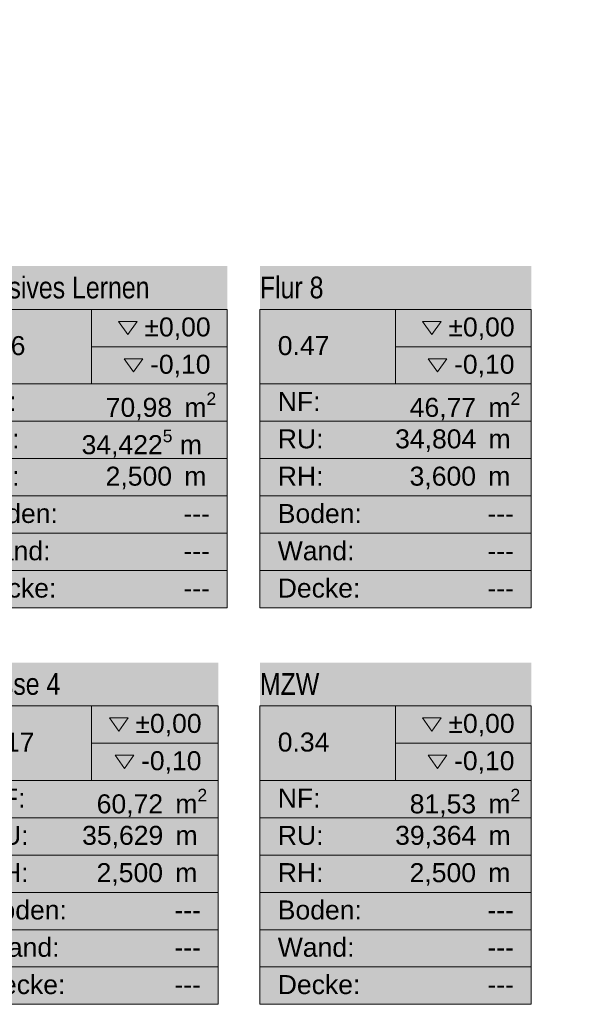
# Model space of a CAD drawing. Header units: metres. Extents: x -89 to 754, y -195 to 69.
# Tile 244 of 256: x 32 to 37, y -6 to 3. Entities that reach past the tile are written whole.
import ezdxf
from ezdxf.enums import TextEntityAlignment as Align

# ---------------------------------------------------------------- set-up
doc = ezdxf.new("R2010")
doc.units = ezdxf.units.M
doc.header["$MEASUREMENT"] = 0
doc.layers.add('80 Raum', color=7, linetype='Continuous')
doc.layers.add('Neubau_80 Raum', color=7, linetype='Continuous')
doc.styles.add('ERSTELLTER_STIL_1', font='arial.ttf')
doc.styles.add('ERSTELLTER_STIL_2', font='ARIALN.TTF')

# ---------------------------------------------------------------- blocks, each defined once
blk = doc.blocks.new('Klasse 4_0.17_23_1', base_point=(32.5014, -4.7907))
at = {"layer": '80 Raum', "linetype": 'Continuous', "lineweight": 0, "true_color": 0x2a303f}
for points in [[(30.259, 7.1743), (32.0427, 7.1743), (32.0427, 7.5181), (30.259, 7.5181)], [(31.3346, -6.3648), (33.6682, -6.3648), (33.6682, -3.2166), (31.3346, -3.2166)]]:
    blk.add_hatch(color=169, dxfattribs=at).paths.add_polyline_path(points)
at = {"layer": '80 Raum', "linetype": 'Continuous', "lineweight": 0, "true_color": 0x000000}
blk.add_hatch(color=18, dxfattribs=at).paths.add_polyline_path([(32.7179, -4.0696), (32.8038, -4.1912), (32.8898, -4.0696)])
at = {"layer": '80 Raum', "color": 7, "linetype": 'Continuous', "lineweight": 9}
for p, q in [((33.6682, -3.6148), (31.3346, -3.6148)), ((31.3346, -3.6148), (31.3346, -6.3648)), ((31.3346, -3.6148), (33.6682, -3.6148)), ((31.3346, -4.3023), (31.3346, -3.6148)), ((32.5014, -3.6148), (32.5014, -4.3023)), ((33.6682, -6.3648), (33.6682, -3.6148)), ((33.6682, -3.6148), (33.6682, -4.3023)), ((32.5014, -3.9585), (33.6682, -3.9585)), ((33.6682, -4.3023), (31.3346, -4.3023)), ((31.3346, -4.3023), (33.6682, -4.3023)), ((31.3346, -4.646), (31.3346, -4.3023)), ((33.6682, -4.3023), (33.6682, -4.646)), ((33.6682, -4.646), (31.3346, -4.646)), ((31.3346, -4.646), (33.6682, -4.646)), ((31.3346, -4.9898), (31.3346, -4.646)), ((33.6682, -4.646), (33.6682, -4.9898)), ((33.6682, -4.9898), (31.3346, -4.9898)), ((31.3346, -4.9898), (33.6682, -4.9898)), ((31.3346, -5.3335), (31.3346, -4.9898)), ((33.6682, -4.9898), (33.6682, -5.3335)), ((33.6682, -5.3335), (31.3346, -5.3335)), ((31.3346, -5.3335), (33.6682, -5.3335)), ((31.3346, -5.6773), (31.3346, -5.3335)), ((33.6682, -5.3335), (33.6682, -5.6773)), ((33.6682, -5.6773), (31.3346, -5.6773)), ((31.3346, -5.6773), (33.6682, -5.6773)), ((31.3346, -6.021), (31.3346, -5.6773)), ((33.6682, -5.6773), (33.6682, -6.021)), ((33.6682, -6.021), (31.3346, -6.021)), ((31.3346, -6.021), (33.6682, -6.021)), ((31.3346, -6.3648), (31.3346, -6.021)), ((33.6682, -6.021), (33.6682, -6.3648)), ((31.3346, -6.3648), (33.6682, -6.3648)), ((33.6682, -6.3648), (31.3346, -6.3648))]:
    blk.add_line(p, q, dxfattribs=at)
at = {"layer": '80 Raum', "color": 7, "linetype": 'Continuous', "lineweight": 9, "flags": 128}
blk.add_lwpolyline([(30.259, 7.1743), (32.0427, 7.1743), (32.0427, 7.5181), (30.259, 7.5181)], close=True, dxfattribs=at)
at = {"layer": '80 Raum', "color": 7, "linetype": 'Continuous', "lineweight": 13, "flags": 128}
for points in [[(32.6661, -3.7259), (32.752, -3.8474), (32.838, -3.7259)], [(32.7179, -4.0696), (32.8038, -4.1912), (32.8898, -4.0696)]]:
    blk.add_lwpolyline(points, close=True, dxfattribs=at)
at = {"layer": '80 Raum', "color": 7, "lineweight": 9, "char_height": 0.175, "attachment_point": 1, "style": 'ERSTELLTER_STIL_1'}
for s, insert in [('\\A1;{\\pql;\\pt0,0.05;\\fArial|b0|i0|c0|p0;\\W1.000000;±0,00\\fArial|b0|i0|c0|p0;\\W1.000000;\\A1{\\H.66x;\\S^  ;}\\fArial|b0|i0|c0|p0;\\W1.000000;\\fArial|b0|i0|c0|p0;\\W1.000000;\\A1{\\H.66x;\\S^  ;}}', (32.9047, -3.6892)), ('\\A1;{\\pql;\\pt0,0.05;\\fArial|b0|i0|c0|p0;\\W1.000000;-0,10\\fArial|b0|i0|c0|p0;\\W1.000000;\\A1{\\H.66x;\\S^  ;}\\fArial|b0|i0|c0|p0;\\W1.000000;\\fArial|b0|i0|c0|p0;\\W1.000000;\\A1{\\H.66x;\\S^  ;}}', (32.9564, -4.0329)), ('\\A1;{\\pql;\\pt0,0.05;\\fArial|b0|i0|c0|p0;\\W1.000000;60,72\\fArial|b0|i0|c0|p0;\\W1.000000;\\A1{\\H.66x;\\S^  ;}\\fArial|b0|i0|c0|p0;\\W1.000000; m\\fArial|b0|i0|c0|p0;\\W1.000000;\\A1{\\H.66x;\\S2^  ;}}', (32.5482, -4.3792)), ('\\A1;{\\pql;\\pt0,0.05;\\fArial|b0|i0|c0|p0;\\W1.000000;35,629\\fArial|b0|i0|c0|p0;\\W1.000000;\\A1{\\H.66x;\\S^  ;}\\fArial|b0|i0|c0|p0;\\W1.000000; m\\fArial|b0|i0|c0|p0;\\W1.000000;\\A1{\\H.66x;\\S^  ;}}', (32.4138, -4.7204)), ('\\A1;{\\pql;\\pt0,0.05;\\fArial|b0|i0|c0|p0;\\W1.000000;2,500\\fArial|b0|i0|c0|p0;\\W1.000000;\\A1{\\H.66x;\\S^  ;}\\fArial|b0|i0|c0|p0;\\W1.000000; m\\fArial|b0|i0|c0|p0;\\W1.000000;\\A1{\\H.66x;\\S^  ;}}', (32.5473, -5.0642))]:
    blk.add_mtext(s, dxfattribs=dict(at, insert=insert))
at = {"layer": '80 Raum', "color": 7, "lineweight": 9, "style": 'ERSTELLTER_STIL_1'}
blk.add_attdef('stApartmentId', text='', height=0.175, dxfattribs=at).set_placement((31.1508, 7.3547), align=Align.MIDDLE_CENTER)
at = {"layer": '80 Raum', "color": 7, "lineweight": 9}
for tag, height, style, p in [('DUMMY_850', 0.2, 'ERSTELLTER_STIL_2', (33.5035, -3.251)), ('ROOM_NAME', 0.2, 'ERSTELLTER_STIL_2', (31.3346, -3.3129)), ('ROOM_NUMBER', 0.175, 'ERSTELLTER_STIL_1', (31.4993, -3.861)), ('measuredNetAreaCode', 0.175, 'ERSTELLTER_STIL_1', (31.4993, -4.3767)), ('perimeterCode', 0.175, 'ERSTELLTER_STIL_1', (31.4993, -4.7204)), ('ceilingHeightCode', 0.175, 'ERSTELLTER_STIL_1', (31.4993, -5.0642)), ('measuredAreaCode', 0.175, 'ERSTELLTER_STIL_1', (31.4993, -5.4079)), ('DUMMY_851_0', 0.175, 'ERSTELLTER_STIL_1', (33.2637, -5.4079)), ('DUMMY_852', 0.175, 'ERSTELLTER_STIL_1', (31.4993, -5.7517)), ('DUMMY_851_1', 0.175, 'ERSTELLTER_STIL_1', (33.2637, -5.7517)), ('DUMMY_853', 0.175, 'ERSTELLTER_STIL_1', (31.4993, -6.0954)), ('DUMMY_851_2', 0.175, 'ERSTELLTER_STIL_1', (33.2637, -6.0954))]:
    blk.add_attdef(tag, text='', height=height, dxfattribs=dict(at, style=style)).set_placement(p, align=Align.TOP_LEFT)
blk = doc.blocks.new('MZW_0.34_27_1', base_point=(35.3014, -4.7907))
at = {"layer": '80 Raum', "linetype": 'Continuous', "lineweight": 0, "true_color": 0x2a303f}
blk.add_hatch(color=169, dxfattribs=at).paths.add_polyline_path([(34.0514, -6.3648), (36.5514, -6.3648), (36.5514, -3.2166), (34.0514, -3.2166)])
at = {"layer": '80 Raum', "linetype": 'Continuous', "lineweight": 0, "true_color": 0x000000}
blk.add_hatch(color=18, dxfattribs=at).paths.add_polyline_path([(35.6011, -4.0696), (35.687, -4.1912), (35.773, -4.0696)])
at = {"layer": '80 Raum', "color": 7, "linetype": 'Continuous', "lineweight": 9}
for p, q in [((36.5514, -3.6148), (34.0514, -3.6148)), ((34.0514, -3.6148), (34.0514, -6.3648)), ((34.0514, -3.6148), (36.5514, -3.6148)), ((34.0514, -4.3023), (34.0514, -3.6148)), ((35.3014, -3.6148), (35.3014, -4.3023)), ((36.5514, -6.3648), (36.5514, -3.6148)), ((36.5514, -3.6148), (36.5514, -4.3023)), ((35.3014, -3.9585), (36.5514, -3.9585)), ((36.5514, -4.3023), (34.0514, -4.3023)), ((34.0514, -4.3023), (36.5514, -4.3023)), ((34.0514, -4.646), (34.0514, -4.3023)), ((36.5514, -4.3023), (36.5514, -4.646)), ((36.5514, -4.646), (34.0514, -4.646)), ((34.0514, -4.646), (36.5514, -4.646)), ((34.0514, -4.9898), (34.0514, -4.646)), ((36.5514, -4.646), (36.5514, -4.9898)), ((36.5514, -4.9898), (34.0514, -4.9898)), ((34.0514, -4.9898), (36.5514, -4.9898)), ((34.0514, -5.3335), (34.0514, -4.9898)), ((36.5514, -4.9898), (36.5514, -5.3335)), ((36.5514, -5.3335), (34.0514, -5.3335)), ((34.0514, -5.3335), (36.5514, -5.3335)), ((34.0514, -5.6773), (34.0514, -5.3335)), ((36.5514, -5.3335), (36.5514, -5.6773)), ((36.5514, -5.6773), (34.0514, -5.6773)), ((34.0514, -5.6773), (36.5514, -5.6773)), ((34.0514, -6.021), (34.0514, -5.6773)), ((36.5514, -5.6773), (36.5514, -6.021)), ((36.5514, -6.021), (34.0514, -6.021)), ((34.0514, -6.021), (36.5514, -6.021)), ((34.0514, -6.3648), (34.0514, -6.021)), ((36.5514, -6.021), (36.5514, -6.3648)), ((34.0514, -6.3648), (36.5514, -6.3648)), ((36.5514, -6.3648), (34.0514, -6.3648))]:
    blk.add_line(p, q, dxfattribs=at)
at = {"layer": '80 Raum', "color": 7, "linetype": 'Continuous', "lineweight": 13, "flags": 128}
for points in [[(35.5493, -3.7259), (35.6352, -3.8474), (35.7212, -3.7259)], [(35.6011, -4.0696), (35.687, -4.1912), (35.773, -4.0696)]]:
    blk.add_lwpolyline(points, close=True, dxfattribs=at)
at = {"layer": '80 Raum', "color": 7, "lineweight": 9, "char_height": 0.175, "attachment_point": 1, "style": 'ERSTELLTER_STIL_1'}
for s, insert in [('\\A1;{\\pql;\\pt0,0.05;\\fArial|b0|i0|c0|p0;\\W1.000000;±0,00\\fArial|b0|i0|c0|p0;\\W1.000000;\\A1{\\H.66x;\\S^  ;}\\fArial|b0|i0|c0|p0;\\W1.000000;\\fArial|b0|i0|c0|p0;\\W1.000000;\\A1{\\H.66x;\\S^  ;}}', (35.7879, -3.6892)), ('\\A1;{\\pql;\\pt0,0.05;\\fArial|b0|i0|c0|p0;\\W1.000000;-0,10\\fArial|b0|i0|c0|p0;\\W1.000000;\\A1{\\H.66x;\\S^  ;}\\fArial|b0|i0|c0|p0;\\W1.000000;\\fArial|b0|i0|c0|p0;\\W1.000000;\\A1{\\H.66x;\\S^  ;}}', (35.8396, -4.0329)), ('\\A1;{\\pql;\\pt0,0.05;\\fArial|b0|i0|c0|p0;\\W1.000000;81,53\\fArial|b0|i0|c0|p0;\\W1.000000;\\A1{\\H.66x;\\S^  ;}\\fArial|b0|i0|c0|p0;\\W1.000000; m\\fArial|b0|i0|c0|p0;\\W1.000000;\\A1{\\H.66x;\\S2^  ;}}', (35.4314, -4.3792)), ('\\A1;{\\pql;\\pt0,0.05;\\fArial|b0|i0|c0|p0;\\W1.000000;39,364\\fArial|b0|i0|c0|p0;\\W1.000000;\\A1{\\H.66x;\\S^  ;}\\fArial|b0|i0|c0|p0;\\W1.000000; m\\fArial|b0|i0|c0|p0;\\W1.000000;\\A1{\\H.66x;\\S^  ;}}', (35.297, -4.7204)), ('\\A1;{\\pql;\\pt0,0.05;\\fArial|b0|i0|c0|p0;\\W1.000000;2,500\\fArial|b0|i0|c0|p0;\\W1.000000;\\A1{\\H.66x;\\S^  ;}\\fArial|b0|i0|c0|p0;\\W1.000000; m\\fArial|b0|i0|c0|p0;\\W1.000000;\\A1{\\H.66x;\\S^  ;}}', (35.4305, -5.0642))]:
    blk.add_mtext(s, dxfattribs=dict(at, insert=insert))
at = {"layer": '80 Raum', "color": 7, "lineweight": 9, "style": 'ERSTELLTER_STIL_1'}
blk.add_attdef('stApartmentId', text='', height=0.175, dxfattribs=at).set_placement((33.6128, 17.7258), align=Align.MIDDLE_CENTER)
at = {"layer": '80 Raum', "color": 7, "lineweight": 9}
for tag, height, style, p in [('DUMMY_850', 0.2, 'ERSTELLTER_STIL_2', (36.3867, -3.251)), ('ROOM_NAME', 0.2, 'ERSTELLTER_STIL_2', (34.0514, -3.3136)), ('ROOM_NUMBER', 0.175, 'ERSTELLTER_STIL_1', (34.2161, -3.861)), ('measuredNetAreaCode', 0.175, 'ERSTELLTER_STIL_1', (34.2161, -4.3767)), ('perimeterCode', 0.175, 'ERSTELLTER_STIL_1', (34.2161, -4.7204)), ('ceilingHeightCode', 0.175, 'ERSTELLTER_STIL_1', (34.2161, -5.0642)), ('measuredAreaCode', 0.175, 'ERSTELLTER_STIL_1', (34.2161, -5.4079)), ('DUMMY_851_0', 0.175, 'ERSTELLTER_STIL_1', (36.1469, -5.4079)), ('DUMMY_852', 0.175, 'ERSTELLTER_STIL_1', (34.2161, -5.7517)), ('DUMMY_851_1', 0.175, 'ERSTELLTER_STIL_1', (36.1469, -5.7517)), ('DUMMY_853', 0.175, 'ERSTELLTER_STIL_1', (34.2161, -6.0954)), ('DUMMY_851_2', 0.175, 'ERSTELLTER_STIL_1', (36.1469, -6.0954))]:
    blk.add_attdef(tag, text='', height=height, dxfattribs=dict(at, style=style)).set_placement(p, align=Align.TOP_LEFT)
blk = doc.blocks.new('Inklusives Lernen_0.46_45_1', base_point=(32.5014, -1.1375))
at = {"layer": 'Neubau_80 Raum', "linetype": 'Continuous', "lineweight": 0, "true_color": 0x2a201c}
blk.add_hatch(color=250, dxfattribs=at).paths.add_polyline_path([(31.2514, -2.7115), (33.7514, -2.7115), (33.7514, 0.4366), (31.2514, 0.4366)])
at = {"layer": 'Neubau_80 Raum', "linetype": 'Continuous', "lineweight": 0, "true_color": 0x000000}
blk.add_hatch(color=18, dxfattribs=at).paths.add_polyline_path([(32.8011, -0.4164), (32.887, -0.5379), (32.973, -0.4164)])
at = {"layer": 'Neubau_80 Raum', "color": 7, "linetype": 'Continuous', "lineweight": 9}
for p, q in [((33.7514, 0.0385), (31.2514, 0.0385)), ((31.2514, 0.0385), (31.2514, -2.7115)), ((31.2514, 0.0385), (33.7514, 0.0385)), ((31.2514, -0.649), (31.2514, 0.0385)), ((32.5014, 0.0385), (32.5014, -0.649)), ((33.7514, -2.7115), (33.7514, 0.0385)), ((33.7514, 0.0385), (33.7514, -0.649)), ((32.5014, -0.3053), (33.7514, -0.3053)), ((33.7514, -0.649), (31.2514, -0.649)), ((31.2514, -0.649), (33.7514, -0.649)), ((31.2514, -0.9928), (31.2514, -0.649)), ((33.7514, -0.649), (33.7514, -0.9928)), ((33.7514, -0.9928), (31.2514, -0.9928)), ((31.2514, -0.9928), (33.7514, -0.9928)), ((31.2514, -1.3365), (31.2514, -0.9928)), ((33.7514, -0.9928), (33.7514, -1.3365)), ((33.7514, -1.3365), (31.2514, -1.3365)), ((31.2514, -1.3365), (33.7514, -1.3365)), ((31.2514, -1.6803), (31.2514, -1.3365)), ((33.7514, -1.3365), (33.7514, -1.6803)), ((33.7514, -1.6803), (31.2514, -1.6803)), ((31.2514, -1.6803), (33.7514, -1.6803)), ((31.2514, -2.024), (31.2514, -1.6803)), ((33.7514, -1.6803), (33.7514, -2.024)), ((33.7514, -2.024), (31.2514, -2.024)), ((31.2514, -2.024), (33.7514, -2.024)), ((31.2514, -2.3678), (31.2514, -2.024)), ((33.7514, -2.024), (33.7514, -2.3678)), ((33.7514, -2.3678), (31.2514, -2.3678)), ((31.2514, -2.3678), (33.7514, -2.3678)), ((31.2514, -2.7115), (31.2514, -2.3678)), ((33.7514, -2.3678), (33.7514, -2.7115)), ((31.2514, -2.7115), (33.7514, -2.7115)), ((33.7514, -2.7115), (31.2514, -2.7115))]:
    blk.add_line(p, q, dxfattribs=at)
at = {"layer": 'Neubau_80 Raum', "color": 7, "linetype": 'Continuous', "lineweight": 13, "flags": 128}
for points in [[(32.7493, -0.0726), (32.8352, -0.1942), (32.9212, -0.0726)], [(32.8011, -0.4164), (32.887, -0.5379), (32.973, -0.4164)]]:
    blk.add_lwpolyline(points, close=True, dxfattribs=at)
at = {"layer": 'Neubau_80 Raum', "color": 7, "lineweight": 9, "char_height": 0.175, "attachment_point": 1, "style": 'ERSTELLTER_STIL_1'}
for s, insert in [('\\A1;{\\pql;\\pt0,0.05;\\fArial|b0|i0|c0|p0;\\W1.000000;±0,00\\fArial|b0|i0|c0|p0;\\W1.000000;\\A1{\\H.66x;\\S^  ;}\\fArial|b0|i0|c0|p0;\\W1.000000;\\fArial|b0|i0|c0|p0;\\W1.000000;\\A1{\\H.66x;\\S^  ;}}', (32.9879, -0.0359)), ('\\A1;{\\pql;\\pt0,0.05;\\fArial|b0|i0|c0|p0;\\W1.000000;-0,10\\fArial|b0|i0|c0|p0;\\W1.000000;\\A1{\\H.66x;\\S^  ;}\\fArial|b0|i0|c0|p0;\\W1.000000;\\fArial|b0|i0|c0|p0;\\W1.000000;\\A1{\\H.66x;\\S^  ;}}', (33.0396, -0.3797)), ('\\A1;{\\pql;\\pt0,0.05;\\fArial|b0|i0|c0|p0;\\W1.000000;70,98\\fArial|b0|i0|c0|p0;\\W1.000000;\\A1{\\H.66x;\\S^  ;}\\fArial|b0|i0|c0|p0;\\W1.000000; m\\fArial|b0|i0|c0|p0;\\W1.000000;\\A1{\\H.66x;\\S2^  ;}}', (32.6314, -0.7259)), ('\\A1;{\\pql;\\pt0,0.05;\\fArial|b0|i0|c0|p0;\\W1.000000;34,422\\fArial|b0|i0|c0|p0;\\W1.000000;\\A1{\\H.66x;\\S5^  ;}\\fArial|b0|i0|c0|p0;\\W1.000000; m\\fArial|b0|i0|c0|p0;\\W1.000000;\\A1{\\H.66x;\\S^  ;}}', (32.4089, -1.0697)), ('\\A1;{\\pql;\\pt0,0.05;\\fArial|b0|i0|c0|p0;\\W1.000000;2,500\\fArial|b0|i0|c0|p0;\\W1.000000;\\A1{\\H.66x;\\S^  ;}\\fArial|b0|i0|c0|p0;\\W1.000000; m\\fArial|b0|i0|c0|p0;\\W1.000000;\\A1{\\H.66x;\\S^  ;}}', (32.6305, -1.4109))]:
    blk.add_mtext(s, dxfattribs=dict(at, insert=insert))
at = {"layer": 'Neubau_80 Raum', "color": 7, "lineweight": 9}
for tag, height, style, p in [('DUMMY_850', 0.2, 'ERSTELLTER_STIL_2', (33.5867, 0.4022)), ('ROOM_NAME', 0.2, 'ERSTELLTER_STIL_2', (31.2514, 0.3397)), ('ROOM_NUMBER', 0.175, 'ERSTELLTER_STIL_1', (31.4161, -0.2078)), ('measuredNetAreaCode', 0.175, 'ERSTELLTER_STIL_1', (31.4161, -0.7234)), ('perimeterCode', 0.175, 'ERSTELLTER_STIL_1', (31.4161, -1.0672)), ('ceilingHeightCode', 0.175, 'ERSTELLTER_STIL_1', (31.4161, -1.4109)), ('measuredAreaCode', 0.175, 'ERSTELLTER_STIL_1', (31.4161, -1.7547)), ('DUMMY_851_0', 0.175, 'ERSTELLTER_STIL_1', (33.3469, -1.7547)), ('DUMMY_852', 0.175, 'ERSTELLTER_STIL_1', (31.4161, -2.0984)), ('DUMMY_851_1', 0.175, 'ERSTELLTER_STIL_1', (33.3469, -2.0984)), ('DUMMY_853', 0.175, 'ERSTELLTER_STIL_1', (31.4161, -2.4422)), ('DUMMY_851_2', 0.175, 'ERSTELLTER_STIL_1', (33.3469, -2.4422))]:
    blk.add_attdef(tag, text='', height=height, dxfattribs=dict(at, style=style)).set_placement(p, align=Align.TOP_LEFT)
blk = doc.blocks.new('Flur 8_0.47_50_1', base_point=(35.3014, -1.1375))
at = {"layer": 'Neubau_80 Raum', "linetype": 'Continuous', "lineweight": 0, "true_color": 0x2a201c}
blk.add_hatch(color=250, dxfattribs=at).paths.add_polyline_path([(34.0514, -2.7115), (36.5514, -2.7115), (36.5514, 0.4366), (34.0514, 0.4366)])
at = {"layer": 'Neubau_80 Raum', "linetype": 'Continuous', "lineweight": 0, "true_color": 0x000000}
blk.add_hatch(color=18, dxfattribs=at).paths.add_polyline_path([(35.6011, -0.4164), (35.687, -0.5379), (35.773, -0.4164)])
at = {"layer": 'Neubau_80 Raum', "color": 7, "linetype": 'Continuous', "lineweight": 9}
for p, q in [((36.5514, 0.0385), (34.0514, 0.0385)), ((34.0514, 0.0385), (34.0514, -2.7115)), ((34.0514, 0.0385), (36.5514, 0.0385)), ((34.0514, -0.649), (34.0514, 0.0385)), ((35.3014, 0.0385), (35.3014, -0.649)), ((36.5514, -2.7115), (36.5514, 0.0385)), ((36.5514, 0.0385), (36.5514, -0.649)), ((35.3014, -0.3053), (36.5514, -0.3053)), ((36.5514, -0.649), (34.0514, -0.649)), ((34.0514, -0.649), (36.5514, -0.649)), ((34.0514, -0.9928), (34.0514, -0.649)), ((36.5514, -0.649), (36.5514, -0.9928)), ((36.5514, -0.9928), (34.0514, -0.9928)), ((34.0514, -0.9928), (36.5514, -0.9928)), ((34.0514, -1.3365), (34.0514, -0.9928)), ((36.5514, -0.9928), (36.5514, -1.3365)), ((36.5514, -1.3365), (34.0514, -1.3365)), ((34.0514, -1.3365), (36.5514, -1.3365)), ((34.0514, -1.6803), (34.0514, -1.3365)), ((36.5514, -1.3365), (36.5514, -1.6803)), ((36.5514, -1.6803), (34.0514, -1.6803)), ((34.0514, -1.6803), (36.5514, -1.6803)), ((34.0514, -2.024), (34.0514, -1.6803)), ((36.5514, -1.6803), (36.5514, -2.024)), ((36.5514, -2.024), (34.0514, -2.024)), ((34.0514, -2.024), (36.5514, -2.024)), ((34.0514, -2.3678), (34.0514, -2.024)), ((36.5514, -2.024), (36.5514, -2.3678)), ((36.5514, -2.3678), (34.0514, -2.3678)), ((34.0514, -2.3678), (36.5514, -2.3678)), ((34.0514, -2.7115), (34.0514, -2.3678)), ((36.5514, -2.3678), (36.5514, -2.7115)), ((34.0514, -2.7115), (36.5514, -2.7115)), ((36.5514, -2.7115), (34.0514, -2.7115))]:
    blk.add_line(p, q, dxfattribs=at)
at = {"layer": 'Neubau_80 Raum', "color": 7, "linetype": 'Continuous', "lineweight": 13, "flags": 128}
for points in [[(35.5493, -0.0726), (35.6352, -0.1942), (35.7212, -0.0726)], [(35.6011, -0.4164), (35.687, -0.5379), (35.773, -0.4164)]]:
    blk.add_lwpolyline(points, close=True, dxfattribs=at)
at = {"layer": 'Neubau_80 Raum', "color": 7, "lineweight": 9, "char_height": 0.175, "attachment_point": 1, "style": 'ERSTELLTER_STIL_1'}
for s, insert in [('\\A1;{\\pql;\\pt0,0.05;\\fArial|b0|i0|c0|p0;\\W1.000000;±0,00\\fArial|b0|i0|c0|p0;\\W1.000000;\\A1{\\H.66x;\\S^  ;}\\fArial|b0|i0|c0|p0;\\W1.000000;\\fArial|b0|i0|c0|p0;\\W1.000000;\\A1{\\H.66x;\\S^  ;}}', (35.7879, -0.0359)), ('\\A1;{\\pql;\\pt0,0.05;\\fArial|b0|i0|c0|p0;\\W1.000000;-0,10\\fArial|b0|i0|c0|p0;\\W1.000000;\\A1{\\H.66x;\\S^  ;}\\fArial|b0|i0|c0|p0;\\W1.000000;\\fArial|b0|i0|c0|p0;\\W1.000000;\\A1{\\H.66x;\\S^  ;}}', (35.8396, -0.3797)), ('\\A1;{\\pql;\\pt0,0.05;\\fArial|b0|i0|c0|p0;\\W1.000000;46,77\\fArial|b0|i0|c0|p0;\\W1.000000;\\A1{\\H.66x;\\S^  ;}\\fArial|b0|i0|c0|p0;\\W1.000000; m\\fArial|b0|i0|c0|p0;\\W1.000000;\\A1{\\H.66x;\\S2^  ;}}', (35.4314, -0.7259)), ('\\A1;{\\pql;\\pt0,0.05;\\fArial|b0|i0|c0|p0;\\W1.000000;34,804\\fArial|b0|i0|c0|p0;\\W1.000000;\\A1{\\H.66x;\\S^  ;}\\fArial|b0|i0|c0|p0;\\W1.000000; m\\fArial|b0|i0|c0|p0;\\W1.000000;\\A1{\\H.66x;\\S^  ;}}', (35.297, -1.0672)), ('\\A1;{\\pql;\\pt0,0.05;\\fArial|b0|i0|c0|p0;\\W1.000000;3,600\\fArial|b0|i0|c0|p0;\\W1.000000;\\A1{\\H.66x;\\S^  ;}\\fArial|b0|i0|c0|p0;\\W1.000000; m\\fArial|b0|i0|c0|p0;\\W1.000000;\\A1{\\H.66x;\\S^  ;}}', (35.4305, -1.4109))]:
    blk.add_mtext(s, dxfattribs=dict(at, insert=insert))
at = {"layer": 'Neubau_80 Raum', "color": 7, "lineweight": 9}
for tag, height, style, p in [('DUMMY_850', 0.2, 'ERSTELLTER_STIL_2', (36.3867, 0.4022)), ('ROOM_NAME', 0.2, 'ERSTELLTER_STIL_2', (34.0514, 0.3403)), ('ROOM_NUMBER', 0.175, 'ERSTELLTER_STIL_1', (34.2161, -0.2078)), ('measuredNetAreaCode', 0.175, 'ERSTELLTER_STIL_1', (34.2161, -0.7234)), ('perimeterCode', 0.175, 'ERSTELLTER_STIL_1', (34.2161, -1.0672)), ('ceilingHeightCode', 0.175, 'ERSTELLTER_STIL_1', (34.2161, -1.4109)), ('measuredAreaCode', 0.175, 'ERSTELLTER_STIL_1', (34.2161, -1.7547)), ('DUMMY_851_0', 0.175, 'ERSTELLTER_STIL_1', (36.1469, -1.7547)), ('DUMMY_852', 0.175, 'ERSTELLTER_STIL_1', (34.2161, -2.0984)), ('DUMMY_851_1', 0.175, 'ERSTELLTER_STIL_1', (36.1469, -2.0984)), ('DUMMY_853', 0.175, 'ERSTELLTER_STIL_1', (34.2161, -2.4422)), ('DUMMY_851_2', 0.175, 'ERSTELLTER_STIL_1', (36.1469, -2.4422))]:
    blk.add_attdef(tag, text='', height=height, dxfattribs=dict(at, style=style)).set_placement(p, align=Align.TOP_LEFT)
blk = doc.blocks.new('Schulsozialarbeit Gruppenraum_0.18_60_1', base_point=(29.7014, -4.626))
at = {"layer": 'Neubau_80 Raum', "color": 7, "lineweight": 9, "style": 'ERSTELLTER_STIL_1'}
blk.add_attdef('stApartmentId', text='', height=0.175, dxfattribs=at).set_placement((27.2954, 7.3324), align=Align.MIDDLE_CENTER)
at = {"layer": 'Neubau_80 Raum', "color": 7, "lineweight": 9}
for tag, height, style, p in [('ROOM_NAME', 0.2, 'ERSTELLTER_STIL_2', (28.4514, -2.9807)), ('DUMMY_850', 0.2, 'ERSTELLTER_STIL_2', (30.7867, -2.9216)), ('ROOM_NUMBER', 0.175, 'ERSTELLTER_STIL_1', (28.6161, -3.861)), ('measuredNetAreaCode', 0.175, 'ERSTELLTER_STIL_1', (28.6161, -4.3767)), ('perimeterCode', 0.175, 'ERSTELLTER_STIL_1', (28.6161, -4.7204)), ('ceilingHeightCode', 0.175, 'ERSTELLTER_STIL_1', (28.6161, -5.0642)), ('measuredAreaCode', 0.175, 'ERSTELLTER_STIL_1', (28.6161, -5.4079)), ('DUMMY_851_0', 0.175, 'ERSTELLTER_STIL_1', (30.5469, -5.4079)), ('DUMMY_852', 0.175, 'ERSTELLTER_STIL_1', (28.6161, -5.7517)), ('DUMMY_851_1', 0.175, 'ERSTELLTER_STIL_1', (30.5469, -5.7517)), ('DUMMY_853', 0.175, 'ERSTELLTER_STIL_1', (28.6161, -6.0954)), ('DUMMY_851_2', 0.175, 'ERSTELLTER_STIL_1', (30.5469, -6.0954))]:
    blk.add_attdef(tag, text='', height=height, dxfattribs=dict(at, style=style)).set_placement(p, align=Align.TOP_LEFT)

msp = doc.modelspace()

# ---------------------------------------------------------------- block references
at = {"layer": '80 Raum', "color": 7, "linetype": 'Continuous', "lineweight": 13}
ref = msp.add_blockref('MZW_0.34_27_1', (35.3014, -4.7907), dxfattribs=at)
ref.add_attrib('ROOM_NAME', 'MZW', dxfattribs={"color": 7, "lineweight": 9, "height": 0.2, "style": 'ERSTELLTER_STIL_2'}).set_placement((34.0514, -3.3136), align=Align.TOP_LEFT)
ref.add_attrib('ROOM_NUMBER', '0.34', dxfattribs={"color": 7, "lineweight": 9, "height": 0.175, "style": 'ERSTELLTER_STIL_1'}).set_placement((34.2161, -3.861), align=Align.TOP_LEFT)
ref.add_attrib('measuredAreaCode', 'Boden: ', dxfattribs={"color": 7, "lineweight": 9, "height": 0.175, "style": 'ERSTELLTER_STIL_1'}).set_placement((34.2161, -5.4079), align=Align.TOP_LEFT)
ref.add_attrib('measuredNetAreaCode', 'NF: ', dxfattribs={"color": 7, "lineweight": 9, "height": 0.175, "style": 'ERSTELLTER_STIL_1'}).set_placement((34.2161, -4.3767), align=Align.TOP_LEFT)
ref.add_attrib('perimeterCode', 'RU: ', dxfattribs={"color": 7, "lineweight": 9, "height": 0.175, "style": 'ERSTELLTER_STIL_1'}).set_placement((34.2161, -4.7204), align=Align.TOP_LEFT)
ref.add_attrib('ceilingHeightCode', 'RH: ', dxfattribs={"color": 7, "lineweight": 9, "height": 0.175, "style": 'ERSTELLTER_STIL_1'}).set_placement((34.2161, -5.0642), align=Align.TOP_LEFT)
ref.add_attrib('DUMMY_851', '---', dxfattribs={"color": 7, "lineweight": 9, "height": 0.175, "style": 'ERSTELLTER_STIL_1'}).set_placement((36.1469, -5.4079), align=Align.TOP_LEFT)
ref.add_attrib('DUMMY_851_1', '---', dxfattribs={"color": 7, "lineweight": 9, "height": 0.175, "style": 'ERSTELLTER_STIL_1'}).set_placement((36.1469, -5.7517), align=Align.TOP_LEFT)
ref.add_attrib('DUMMY_851_2', '---', dxfattribs={"color": 7, "lineweight": 9, "height": 0.175, "style": 'ERSTELLTER_STIL_1'}).set_placement((36.1469, -6.0954), align=Align.TOP_LEFT)
ref.add_attrib('DUMMY_852', 'Wand: ', dxfattribs={"color": 7, "lineweight": 9, "height": 0.175, "style": 'ERSTELLTER_STIL_1'}).set_placement((34.2161, -5.7517), align=Align.TOP_LEFT)
ref.add_attrib('DUMMY_853', 'Decke: ', dxfattribs={"color": 7, "lineweight": 9, "height": 0.175, "style": 'ERSTELLTER_STIL_1'}).set_placement((34.2161, -6.0954), align=Align.TOP_LEFT)
ref = msp.add_blockref('Klasse 4_0.17_23_1', (32.5014, -4.7907), dxfattribs=at)
ref.add_attrib('ROOM_NAME', 'Klasse 4', dxfattribs={"color": 7, "lineweight": 9, "height": 0.2, "style": 'ERSTELLTER_STIL_2'}).set_placement((31.3346, -3.3129), align=Align.TOP_LEFT)
ref.add_attrib('ROOM_NUMBER', '0.17', dxfattribs={"color": 7, "lineweight": 9, "height": 0.175, "style": 'ERSTELLTER_STIL_1'}).set_placement((31.4993, -3.861), align=Align.TOP_LEFT)
ref.add_attrib('stApartmentId', '0.17 Klasse 4', dxfattribs={"color": 7, "lineweight": 9, "height": 0.175, "style": 'ERSTELLTER_STIL_1'}).set_placement((31.1508, 7.3547), align=Align.MIDDLE_CENTER)
ref.add_attrib('measuredAreaCode', 'Boden: ', dxfattribs={"color": 7, "lineweight": 9, "height": 0.175, "style": 'ERSTELLTER_STIL_1'}).set_placement((31.4993, -5.4079), align=Align.TOP_LEFT)
ref.add_attrib('measuredNetAreaCode', 'NF: ', dxfattribs={"color": 7, "lineweight": 9, "height": 0.175, "style": 'ERSTELLTER_STIL_1'}).set_placement((31.4993, -4.3767), align=Align.TOP_LEFT)
ref.add_attrib('perimeterCode', 'RU: ', dxfattribs={"color": 7, "lineweight": 9, "height": 0.175, "style": 'ERSTELLTER_STIL_1'}).set_placement((31.4993, -4.7204), align=Align.TOP_LEFT)
ref.add_attrib('ceilingHeightCode', 'RH: ', dxfattribs={"color": 7, "lineweight": 9, "height": 0.175, "style": 'ERSTELLTER_STIL_1'}).set_placement((31.4993, -5.0642), align=Align.TOP_LEFT)
ref.add_attrib('DUMMY_851', '---', dxfattribs={"color": 7, "lineweight": 9, "height": 0.175, "style": 'ERSTELLTER_STIL_1'}).set_placement((33.2637, -5.4079), align=Align.TOP_LEFT)
ref.add_attrib('DUMMY_851_1', '---', dxfattribs={"color": 7, "lineweight": 9, "height": 0.175, "style": 'ERSTELLTER_STIL_1'}).set_placement((33.2637, -5.7517), align=Align.TOP_LEFT)
ref.add_attrib('DUMMY_851_2', '---', dxfattribs={"color": 7, "lineweight": 9, "height": 0.175, "style": 'ERSTELLTER_STIL_1'}).set_placement((33.2637, -6.0954), align=Align.TOP_LEFT)
ref.add_attrib('DUMMY_852', 'Wand: ', dxfattribs={"color": 7, "lineweight": 9, "height": 0.175, "style": 'ERSTELLTER_STIL_1'}).set_placement((31.4993, -5.7517), align=Align.TOP_LEFT)
ref.add_attrib('DUMMY_853', 'Decke: ', dxfattribs={"color": 7, "lineweight": 9, "height": 0.175, "style": 'ERSTELLTER_STIL_1'}).set_placement((31.4993, -6.0954), align=Align.TOP_LEFT)
at = {"layer": 'Neubau_80 Raum', "color": 7, "linetype": 'Continuous', "lineweight": 13}
ref = msp.add_blockref('Schulsozialarbeit Gruppenraum_0.18_60_1', (29.7014, -4.626), dxfattribs=at)
ref.add_attrib('ROOM_NAME', 'Schulsozialarbeit Gruppenraum', dxfattribs={"color": 7, "lineweight": 9, "height": 0.2, "style": 'ERSTELLTER_STIL_2'}).set_placement((28.4514, -2.9807), align=Align.TOP_LEFT)
ref = msp.add_blockref('Inklusives Lernen_0.46_45_1', (32.5014, -1.1375), dxfattribs=at)
ref.add_attrib('ROOM_NAME', 'Inklusives Lernen', dxfattribs={"color": 7, "lineweight": 9, "height": 0.2, "style": 'ERSTELLTER_STIL_2'}).set_placement((31.2514, 0.3397), align=Align.TOP_LEFT)
ref.add_attrib('ROOM_NUMBER', '0.46', dxfattribs={"color": 7, "lineweight": 9, "height": 0.175, "style": 'ERSTELLTER_STIL_1'}).set_placement((31.4161, -0.2078), align=Align.TOP_LEFT)
ref.add_attrib('measuredAreaCode', 'Boden: ', dxfattribs={"color": 7, "lineweight": 9, "height": 0.175, "style": 'ERSTELLTER_STIL_1'}).set_placement((31.4161, -1.7547), align=Align.TOP_LEFT)
ref.add_attrib('measuredNetAreaCode', 'NF: ', dxfattribs={"color": 7, "lineweight": 9, "height": 0.175, "style": 'ERSTELLTER_STIL_1'}).set_placement((31.4161, -0.7234), align=Align.TOP_LEFT)
ref.add_attrib('perimeterCode', 'RU: ', dxfattribs={"color": 7, "lineweight": 9, "height": 0.175, "style": 'ERSTELLTER_STIL_1'}).set_placement((31.4161, -1.0672), align=Align.TOP_LEFT)
ref.add_attrib('ceilingHeightCode', 'RH: ', dxfattribs={"color": 7, "lineweight": 9, "height": 0.175, "style": 'ERSTELLTER_STIL_1'}).set_placement((31.4161, -1.4109), align=Align.TOP_LEFT)
ref.add_attrib('DUMMY_851', '---', dxfattribs={"color": 7, "lineweight": 9, "height": 0.175, "style": 'ERSTELLTER_STIL_1'}).set_placement((33.3469, -1.7547), align=Align.TOP_LEFT)
ref.add_attrib('DUMMY_851_1', '---', dxfattribs={"color": 7, "lineweight": 9, "height": 0.175, "style": 'ERSTELLTER_STIL_1'}).set_placement((33.3469, -2.0984), align=Align.TOP_LEFT)
ref.add_attrib('DUMMY_851_2', '---', dxfattribs={"color": 7, "lineweight": 9, "height": 0.175, "style": 'ERSTELLTER_STIL_1'}).set_placement((33.3469, -2.4422), align=Align.TOP_LEFT)
ref.add_attrib('DUMMY_852', 'Wand: ', dxfattribs={"color": 7, "lineweight": 9, "height": 0.175, "style": 'ERSTELLTER_STIL_1'}).set_placement((31.4161, -2.0984), align=Align.TOP_LEFT)
ref.add_attrib('DUMMY_853', 'Decke: ', dxfattribs={"color": 7, "lineweight": 9, "height": 0.175, "style": 'ERSTELLTER_STIL_1'}).set_placement((31.4161, -2.4422), align=Align.TOP_LEFT)
ref = msp.add_blockref('Flur 8_0.47_50_1', (35.3014, -1.1375), dxfattribs=at)
ref.add_attrib('ROOM_NAME', 'Flur 8', dxfattribs={"color": 7, "lineweight": 9, "height": 0.2, "style": 'ERSTELLTER_STIL_2'}).set_placement((34.0514, 0.3403), align=Align.TOP_LEFT)
ref.add_attrib('ROOM_NUMBER', '0.47', dxfattribs={"color": 7, "lineweight": 9, "height": 0.175, "style": 'ERSTELLTER_STIL_1'}).set_placement((34.2161, -0.2078), align=Align.TOP_LEFT)
ref.add_attrib('measuredAreaCode', 'Boden: ', dxfattribs={"color": 7, "lineweight": 9, "height": 0.175, "style": 'ERSTELLTER_STIL_1'}).set_placement((34.2161, -1.7547), align=Align.TOP_LEFT)
ref.add_attrib('measuredNetAreaCode', 'NF: ', dxfattribs={"color": 7, "lineweight": 9, "height": 0.175, "style": 'ERSTELLTER_STIL_1'}).set_placement((34.2161, -0.7234), align=Align.TOP_LEFT)
ref.add_attrib('perimeterCode', 'RU: ', dxfattribs={"color": 7, "lineweight": 9, "height": 0.175, "style": 'ERSTELLTER_STIL_1'}).set_placement((34.2161, -1.0672), align=Align.TOP_LEFT)
ref.add_attrib('ceilingHeightCode', 'RH: ', dxfattribs={"color": 7, "lineweight": 9, "height": 0.175, "style": 'ERSTELLTER_STIL_1'}).set_placement((34.2161, -1.4109), align=Align.TOP_LEFT)
ref.add_attrib('DUMMY_851', '---', dxfattribs={"color": 7, "lineweight": 9, "height": 0.175, "style": 'ERSTELLTER_STIL_1'}).set_placement((36.1469, -1.7547), align=Align.TOP_LEFT)
ref.add_attrib('DUMMY_851_1', '---', dxfattribs={"color": 7, "lineweight": 9, "height": 0.175, "style": 'ERSTELLTER_STIL_1'}).set_placement((36.1469, -2.0984), align=Align.TOP_LEFT)
ref.add_attrib('DUMMY_851_2', '---', dxfattribs={"color": 7, "lineweight": 9, "height": 0.175, "style": 'ERSTELLTER_STIL_1'}).set_placement((36.1469, -2.4422), align=Align.TOP_LEFT)
ref.add_attrib('DUMMY_852', 'Wand: ', dxfattribs={"color": 7, "lineweight": 9, "height": 0.175, "style": 'ERSTELLTER_STIL_1'}).set_placement((34.2161, -2.0984), align=Align.TOP_LEFT)
ref.add_attrib('DUMMY_853', 'Decke: ', dxfattribs={"color": 7, "lineweight": 9, "height": 0.175, "style": 'ERSTELLTER_STIL_1'}).set_placement((34.2161, -2.4422), align=Align.TOP_LEFT)

doc.saveas('drawing.dxf')
